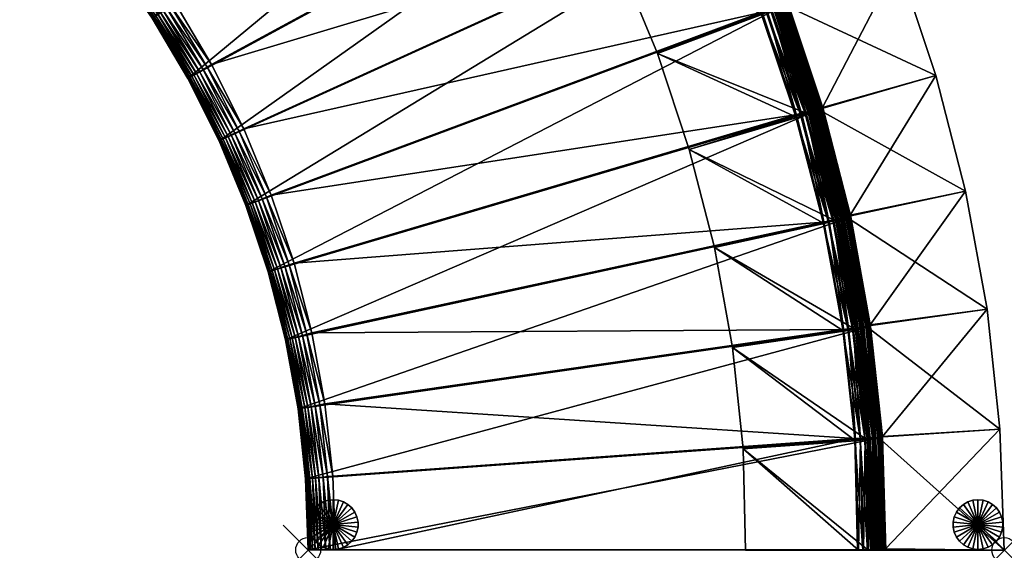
# Model space of a CAD drawing. Header units: inches. Extents: x 0 to 67.6, y -67.6 to 0.
# Tile 3 of 5: x 28 to 67.6, y -67.6 to -46.3. Entities that reach past the tile are written whole.
import ezdxf

# ---------------------------------------------------------------- set-up
doc = ezdxf.new("R2010")
doc.units = ezdxf.units.IN
doc.header["$MEASUREMENT"] = 0
doc.header["$PDMODE"] = 35
doc.header["$PDSIZE"] = 1
for name, color, linetype in [('A-FURN-3-NODE', 7, 'Continuous'), ('A-FURN-3-ST', 151, 'Continuous'), ('A-FURN-3-ST-BK', 151, 'Continuous'), ('A-FURN-3-ST-LG', 252, 'Continuous')]:
    doc.layers.add(name, color=color, linetype=linetype)

msp = doc.modelspace()

# ---------------------------------------------------------------- linework, layer by layer
at = {"layer": 'A-FURN-3-NODE'}
for p in [(39.602, -67.615), (67.602, -67.621)]:
    msp.add_point(p, dxfattribs=at)

# ---------------------------------------------------------------- meshes
at = {"layer": 'A-FURN-3-ST'}
mesh = msp.add_polyface(dxfattribs=at)
corners = [(29.944, -41.693, 1.447), (27.999, -39.603, 1.447), (44.41, -23.229, 1.447), (31.723, -43.904, 1.447), (47.486, -26.517, 1.447), (33.332, -46.227, 1.447), (50.324, -29.997, 1.447), (34.768, -48.651, 1.447), (34.768, -48.651, 12.079), (33.332, -46.227, 12.079), (32.58, -43.215, 14.579), (34.236, -45.6, 14.579), (51.881, -34.248, 14.579), (30.749, -40.943, 14.579), (49.42, -30.624, 14.579), (28.748, -38.797, 14.579), (46.628, -27.206, 14.579), (34.768, -48.651, 13.479), (33.332, -46.227, 13.479), (36.025, -51.166, 12.079), (35.714, -48.09, 14.579), (34.064, -45.719, 14.568), (35.534, -48.197, 14.568), (33.911, -45.826, 14.535), (35.373, -48.292, 14.535), (33.775, -45.92, 14.48), (35.231, -48.376, 14.48), (33.658, -46.001, 14.403), (35.108, -48.449, 14.403), (33.558, -46.07, 14.304), (35.004, -48.511, 14.304), (37.009, -50.674, 14.579), (36.822, -50.767, 14.568), (36.655, -50.851, 14.535), (36.507, -50.925, 14.48), (36.38, -50.989, 14.403), (34.777, -48.645, 13.688), (33.341, -46.22, 13.688), (34.806, -48.628, 13.875), (33.368, -46.202, 13.875), (34.853, -48.6, 14.04), (33.413, -46.17, 14.04), (34.919, -48.561, 14.183), (33.477, -46.126, 14.183), (36.035, -51.161, 13.688), (36.065, -51.146, 13.875), (36.114, -51.122, 14.04), (36.183, -51.087, 14.183), (36.271, -51.043, 14.304)]
mesh.append_faces([[corners[k] for k in face] for face in [(0, 1, 2), (3, 0, 4), (5, 3, 6), (10, 11, 12), (13, 10, 14), (15, 13, 16)]], dxfattribs={"vtx1": -1, "vtx2": -1})
mesh.append_faces([[corners[k] for k in face] for face in [(7, 8, 9), (8, 17, 18), (17, 8, 19), (20, 11, 21), (21, 22, 20), (22, 21, 23), (23, 24, 22), (24, 23, 25), (25, 26, 24), (26, 25, 27), (27, 28, 26), (28, 27, 29), (29, 30, 28), (31, 20, 22), (32, 22, 24), (33, 24, 26), (34, 26, 28), (35, 28, 30), (18, 17, 36), (37, 36, 38), (39, 38, 40), (40, 41, 39), (41, 40, 42), (42, 43, 41), (43, 42, 30), (30, 29, 43), (44, 36, 17), (45, 38, 36), (46, 40, 38), (47, 42, 40), (48, 30, 42)]], dxfattribs={"vtx2": -1})
mesh = msp.add_polyface(dxfattribs=at)
corners = [(31.723, -43.904, 1.447), (47.486, -26.517, 1.447), (50.324, -29.997, 1.447), (33.332, -46.227, 1.447), (52.827, -33.687, 1.447), (34.768, -48.651, 1.447), (55.192, -37.554, 1.447), (36.025, -51.166, 1.447), (57.178, -41.525, 1.447), (37.101, -53.763, 1.447), (58.852, -45.644, 1.447), (52.827, -33.687, 12.079), (55.192, -37.554, 12.079), (37.009, -50.674, 14.579), (57.809, -45.992, 14.579), (56.162, -41.946, 14.579), (35.714, -48.09, 14.579), (54.208, -38.045, 14.579), (34.236, -45.6, 14.579), (51.881, -34.248, 14.579), (32.58, -43.215, 14.579), (49.42, -30.624, 14.579), (30.749, -40.943, 14.579), (46.628, -27.206, 14.579), (52.827, -33.687, 13.479), (55.192, -37.554, 13.479), (54.395, -37.952, 14.568), (52.061, -34.141, 14.568), (54.562, -37.868, 14.535), (52.221, -34.046, 14.535), (54.71, -37.795, 14.48), (52.363, -33.962, 14.48), (54.838, -37.731, 14.403), (52.486, -33.889, 14.403), (54.946, -37.677, 14.304), (52.591, -33.827, 14.304), (52.818, -33.693, 13.688), (55.182, -37.558, 13.688), (52.789, -33.71, 13.875), (55.153, -37.573, 13.875), (52.742, -33.738, 14.04), (55.103, -37.598, 14.04), (52.676, -33.777, 14.183), (55.035, -37.632, 14.183)]
mesh.append_faces([[corners[k] for k in face] for face in [(0, 1, 2), (3, 2, 4), (5, 4, 6), (7, 6, 8), (9, 8, 10), (13, 14, 15), (16, 15, 17), (18, 17, 19), (20, 19, 21), (22, 21, 23)]], dxfattribs={"vtx0": -1, "vtx2": -1})
mesh.append_faces([[corners[k] for k in face] for face in [(5, 3, 4), (7, 5, 6), (9, 7, 8), (16, 13, 15), (18, 16, 17)]], dxfattribs={"vtx1": -1, "vtx2": -1})
mesh.append_faces([[corners[k] for k in face] for face in [(4, 11, 12), (11, 24, 25), (19, 17, 26), (26, 27, 19), (27, 26, 28), (28, 29, 27), (29, 28, 30), (30, 31, 29), (31, 30, 32), (32, 33, 31), (33, 32, 34), (34, 35, 33), (21, 19, 27), (25, 24, 36), (37, 36, 38), (38, 39, 37), (39, 38, 40), (40, 41, 39), (41, 40, 42), (42, 43, 41), (43, 42, 35), (35, 34, 43)]], dxfattribs={"vtx2": -1})
mesh = msp.add_polyface(dxfattribs=at)
corners = [(33.332, -46.227, 12.079), (33.332, -46.227, 1.447), (34.768, -48.651, 1.447), (31.723, -43.904, 12.079), (31.723, -43.904, 1.447), (29.944, -41.693, 12.079), (31.723, -43.904, 13.479), (29.944, -41.693, 13.479), (33.332, -46.227, 13.479), (34.768, -48.651, 12.079), (30.233, -41.423, 14.403), (32.031, -43.656, 14.403), (32.143, -43.566, 14.48), (30.145, -41.505, 14.304), (31.937, -43.732, 14.304), (34.236, -45.6, 14.579), (32.58, -43.215, 14.579), (32.417, -43.346, 14.568), (34.064, -45.719, 14.568), (32.271, -43.463, 14.535), (33.911, -45.826, 14.535), (33.775, -45.92, 14.48), (33.658, -46.001, 14.403), (33.558, -46.07, 14.304), (31.731, -43.897, 13.688), (29.952, -41.685, 13.688), (31.757, -43.876, 13.875), (29.976, -41.663, 13.875), (31.8, -43.842, 14.04), (30.016, -41.625, 14.04), (31.86, -43.794, 14.183), (30.072, -41.573, 14.183), (33.341, -46.22, 13.688), (33.368, -46.202, 13.875), (33.413, -46.17, 14.04), (33.477, -46.126, 14.183), (34.777, -48.645, 13.688), (34.806, -48.628, 13.875)]
mesh.append_faces([[corners[k] for k in face] for face in [(0, 1, 2), (1, 0, 3), (3, 4, 1), (4, 3, 5), (3, 6, 7), (0, 8, 6), (6, 3, 0), (8, 0, 9), (10, 11, 12), (13, 14, 11), (15, 16, 17), (17, 18, 15), (18, 17, 19), (19, 20, 18), (20, 19, 12), (12, 21, 20), (21, 12, 11), (11, 22, 21), (22, 11, 14), (14, 23, 22), (7, 6, 24), (25, 24, 26), (27, 26, 28), (29, 28, 30), (31, 30, 14), (6, 8, 32), (32, 24, 6), (24, 32, 33), (33, 26, 24), (26, 33, 34), (34, 28, 26), (28, 34, 35), (35, 30, 28), (30, 35, 23), (23, 14, 30), (36, 32, 8), (37, 33, 32)]], dxfattribs={"vtx2": -1})
mesh = msp.add_polyface(dxfattribs=at)
corners = [(58.852, -45.644, 1.447), (58.852, -45.644, 12.079), (60.26, -49.845, 12.079), (60.26, -49.845, 1.447), (57.178, -41.525, 1.447), (58.852, -45.644, 13.479), (60.26, -49.845, 13.479), (57.178, -41.525, 12.079), (57.809, -45.992, 14.579), (59.195, -50.118, 14.579), (59.397, -50.066, 14.568), (58.007, -45.926, 14.568), (59.578, -50.02, 14.535), (58.184, -45.867, 14.535), (59.738, -49.979, 14.48), (58.341, -45.815, 14.48), (59.877, -49.943, 14.403), (58.477, -45.77, 14.403), (59.994, -49.913, 14.304), (58.591, -45.731, 14.304), (56.162, -41.946, 14.579), (56.355, -41.866, 14.568), (56.527, -41.795, 14.535), (56.68, -41.732, 14.48), (56.812, -41.677, 14.403), (58.842, -45.648, 13.688), (60.25, -49.848, 13.688), (58.81, -45.658, 13.875), (60.218, -49.856, 13.875), (58.758, -45.676, 14.04), (60.164, -49.87, 14.04), (58.685, -45.7, 14.183), (60.09, -49.889, 14.183), (57.168, -41.53, 13.688), (57.137, -41.542, 13.875), (57.086, -41.563, 14.04), (57.015, -41.593, 14.183), (56.924, -41.631, 14.304)]
mesh.append_faces([[corners[k] for k in face] for face in [(0, 1, 2), (2, 3, 0), (1, 0, 4), (1, 5, 6), (6, 2, 1), (5, 1, 7), (8, 9, 10), (10, 11, 8), (11, 10, 12), (12, 13, 11), (13, 12, 14), (14, 15, 13), (15, 14, 16), (16, 17, 15), (17, 16, 18), (18, 19, 17), (20, 8, 11), (11, 21, 20), (21, 11, 13), (22, 13, 15), (23, 15, 17), (24, 17, 19), (6, 5, 25), (25, 26, 6), (26, 25, 27), (27, 28, 26), (28, 27, 29), (29, 30, 28), (30, 29, 31), (31, 32, 30), (32, 31, 19), (19, 18, 32), (33, 25, 5), (34, 27, 25), (35, 29, 27), (36, 31, 29), (37, 19, 31)]], dxfattribs={"vtx2": -1})
mesh = msp.add_polyface(dxfattribs=at)
corners = [(37.99, -56.43, 1.447), (37.101, -53.763, 1.447), (58.852, -45.644, 1.447), (60.26, -49.845, 1.447), (38.689, -59.16, 1.447), (61.398, -54.234, 1.447), (39.193, -61.94, 1.447), (62.201, -58.631, 1.447), (39.499, -64.762, 1.447), (39.602, -67.615, 1.447), (62.693, -63.089, 1.447), (39.602, -67.615, 12.079), (62.799, -67.615, 1.447), (40.593, -64.643, 14.579), (40.703, -67.615, 14.579), (61.593, -63.128, 14.579), (40.276, -61.744, 14.579), (39.755, -58.887, 14.579), (61.107, -58.749, 14.579), (60.316, -54.431, 14.579), (39.034, -56.083, 14.579), (59.195, -50.118, 14.579), (38.117, -53.342, 14.579), (57.809, -45.992, 14.579), (37.009, -50.674, 14.579), (40.493, -67.615, 14.568), (40.306, -67.615, 14.535), (61.908, -67.615, 14.568), (40.141, -67.615, 14.48), (39.998, -67.615, 14.403), (39.778, -67.615, 14.183), (62.524, -67.615, 14.304), (39.602, -67.615, 13.479), (62.799, -67.615, 12.079), (40.07, -61.781, 14.568), (40.385, -64.666, 14.568), (39.886, -61.814, 14.535), (40.199, -64.686, 14.535), (39.724, -61.844, 14.48), (40.035, -64.704, 14.48), (39.893, -64.719, 14.403)]
mesh.append_faces([[corners[k] for k in face] for face in [(27, 14, 26), (26, 29, 30), (31, 26, 32)]], dxfattribs={"vtx0": -1, "vtx1": -1, "vtx2": -1})
mesh.append_faces([[corners[k] for k in face] for face in [(0, 2, 3), (4, 3, 5), (6, 5, 7), (17, 18, 19), (20, 19, 21), (22, 21, 23)]], dxfattribs={"vtx0": -1, "vtx2": -1})
mesh.append_faces([[corners[k] for k in face] for face in [(11, 33, 32)]], dxfattribs={"vtx1": -1})
mesh.append_faces([[corners[k] for k in face] for face in [(0, 1, 2), (4, 0, 3), (6, 4, 5), (8, 6, 7), (9, 8, 10), (13, 14, 15), (16, 13, 15), (17, 16, 18), (20, 17, 19), (22, 20, 21), (24, 22, 23)]], dxfattribs={"vtx1": -1, "vtx2": -1})
mesh.append_faces([[corners[k] for k in face] for face in [(11, 9, 12), (14, 25, 26), (26, 28, 29), (13, 16, 34), (34, 35, 13), (35, 34, 36), (36, 37, 35), (38, 39, 37), (14, 13, 35), (35, 25, 14), (25, 35, 37), (37, 26, 25), (26, 37, 39), (39, 28, 26), (28, 39, 40), (40, 29, 28)]], dxfattribs={"vtx2": -1})
mesh = msp.add_polyface(dxfattribs=at)
corners = [(37.101, -53.763, 1.447), (37.101, -53.763, 12.079), (36.025, -51.166, 12.079), (36.025, -51.166, 1.447), (34.768, -48.651, 12.079), (34.768, -48.651, 1.447), (36.025, -51.166, 13.479), (34.768, -48.651, 13.479), (37.101, -53.763, 13.479), (35.534, -48.197, 14.568), (36.822, -50.767, 14.568), (37.009, -50.674, 14.579), (35.373, -48.292, 14.535), (36.655, -50.851, 14.535), (35.231, -48.376, 14.48), (36.507, -50.925, 14.48), (35.108, -48.449, 14.403), (36.38, -50.989, 14.403), (35.004, -48.511, 14.304), (36.271, -51.043, 14.304), (38.117, -53.342, 14.579), (37.924, -53.422, 14.568), (37.751, -53.493, 14.535), (37.599, -53.556, 14.48), (37.467, -53.611, 14.403), (37.355, -53.657, 14.304), (39.034, -56.083, 14.579), (36.035, -51.161, 13.688), (34.777, -48.645, 13.688), (36.065, -51.146, 13.875), (34.806, -48.628, 13.875), (36.114, -51.122, 14.04), (34.853, -48.6, 14.04), (36.183, -51.087, 14.183), (34.919, -48.561, 14.183), (37.111, -53.758, 13.688), (37.142, -53.746, 13.875), (37.192, -53.725, 14.04), (37.263, -53.695, 14.183)]
mesh.append_faces([[corners[k] for k in face] for face in [(0, 1, 2), (2, 3, 0), (3, 2, 4), (4, 5, 3), (2, 6, 7), (1, 8, 6), (6, 2, 1), (9, 10, 11), (12, 13, 10), (14, 15, 13), (16, 17, 15), (18, 19, 17), (20, 11, 10), (10, 21, 20), (21, 10, 13), (13, 22, 21), (22, 13, 15), (15, 23, 22), (23, 15, 17), (17, 24, 23), (24, 17, 19), (19, 25, 24), (26, 20, 21), (7, 6, 27), (28, 27, 29), (30, 29, 31), (32, 31, 33), (34, 33, 19), (6, 8, 35), (35, 27, 6), (27, 35, 36), (36, 29, 27), (29, 36, 37), (37, 31, 29), (31, 37, 38), (38, 33, 31), (33, 38, 25), (25, 19, 33)]], dxfattribs={"vtx2": -1})
mesh = msp.add_polyface(dxfattribs=at)
corners = [(39.499, -64.762, 1.447), (62.201, -58.631, 1.447), (62.693, -63.089, 1.447), (39.602, -67.615, 1.447), (62.799, -67.615, 1.447), (62.799, -67.615, 12.079), (39.602, -67.615, 12.079), (60.26, -49.845, 1.447), (60.26, -49.845, 12.079), (61.398, -54.234, 12.079), (61.398, -54.234, 1.447), (40.703, -67.615, 14.579), (61.699, -67.615, 14.579), (61.593, -63.128, 14.579), (40.276, -61.744, 14.579), (61.107, -58.749, 14.579), (61.908, -67.615, 14.568), (62.524, -67.615, 14.304), (40.306, -67.615, 14.535), (62.788, -67.615, 13.688), (39.602, -67.615, 13.479), (60.26, -49.845, 13.479), (61.398, -54.234, 13.479), (60.316, -54.431, 14.579), (61.315, -58.727, 14.568), (60.521, -54.393, 14.568), (61.501, -58.707, 14.535), (60.705, -54.36, 14.535), (61.665, -58.689, 14.48), (60.868, -54.331, 14.48), (59.195, -50.118, 14.579), (59.397, -50.066, 14.568), (59.578, -50.02, 14.535), (59.738, -49.979, 14.48), (61.008, -54.305, 14.403), (59.877, -49.943, 14.403), (61.127, -54.283, 14.304), (59.994, -49.913, 14.304), (60.25, -49.848, 13.688), (61.387, -54.236, 13.688), (60.218, -49.856, 13.875), (61.355, -54.242, 13.875), (60.164, -49.87, 14.04), (61.301, -54.252, 14.04), (60.09, -49.889, 14.183), (61.225, -54.266, 14.183)]
mesh.append_faces([[corners[k] for k in face] for face in [(3, 2, 4)]], dxfattribs={"vtx0": -1})
mesh.append_faces([[corners[k] for k in face] for face in [(17, 16, 18), (19, 17, 20), (5, 19, 20)]], dxfattribs={"vtx0": -1, "vtx1": -1, "vtx2": -1})
mesh.append_faces([[corners[k] for k in face] for face in [(0, 1, 2), (14, 13, 15)]], dxfattribs={"vtx0": -1, "vtx2": -1})
mesh.append_faces([[corners[k] for k in face] for face in [(4, 5, 6), (7, 8, 9), (9, 10, 7), (11, 12, 13), (16, 12, 11), (8, 21, 22), (22, 9, 8), (23, 15, 24), (24, 25, 23), (26, 27, 25), (28, 29, 27), (30, 23, 25), (25, 31, 30), (31, 25, 27), (27, 32, 31), (32, 27, 29), (29, 33, 32), (33, 29, 34), (34, 35, 33), (35, 34, 36), (36, 37, 35), (22, 21, 38), (38, 39, 22), (39, 38, 40), (40, 41, 39), (41, 40, 42), (42, 43, 41), (43, 42, 44), (44, 45, 43), (45, 44, 37), (37, 36, 45)]], dxfattribs={"vtx2": -1})
mesh = msp.add_polyface(dxfattribs=at)
corners = [(37.99, -56.43, 12.079), (37.99, -56.43, 1.447), (38.689, -59.16, 1.447), (37.101, -53.763, 12.079), (37.101, -53.763, 1.447), (37.99, -56.43, 13.479), (37.101, -53.763, 13.479), (38.689, -59.16, 12.079), (37.924, -53.422, 14.568), (38.835, -56.149, 14.568), (39.034, -56.083, 14.579), (37.751, -53.493, 14.535), (38.658, -56.208, 14.535), (37.599, -53.556, 14.48), (38.502, -56.26, 14.48), (37.467, -53.611, 14.403), (38.366, -56.305, 14.403), (37.355, -53.657, 14.304), (38.251, -56.343, 14.304), (39.755, -58.887, 14.579), (39.552, -58.939, 14.568), (39.371, -58.985, 14.535), (39.211, -59.026, 14.48), (39.073, -59.061, 14.403), (38.001, -56.427, 13.688), (37.111, -53.758, 13.688), (38.032, -56.417, 13.875), (37.142, -53.746, 13.875), (38.084, -56.399, 14.04), (37.192, -53.725, 14.04), (38.157, -56.375, 14.183), (37.263, -53.695, 14.183), (38.7, -59.157, 13.688), (38.732, -59.149, 13.875), (38.785, -59.135, 14.04), (38.86, -59.116, 14.183), (38.955, -59.091, 14.304)]
mesh.append_faces([[corners[k] for k in face] for face in [(0, 1, 2), (1, 0, 3), (3, 4, 1), (0, 5, 6), (6, 3, 0), (5, 0, 7), (8, 9, 10), (9, 8, 11), (11, 12, 9), (12, 11, 13), (13, 14, 12), (14, 13, 15), (15, 16, 14), (16, 15, 17), (17, 18, 16), (19, 10, 9), (9, 20, 19), (20, 9, 12), (12, 21, 20), (21, 12, 14), (22, 14, 16), (23, 16, 18), (6, 5, 24), (24, 25, 6), (25, 24, 26), (26, 27, 25), (27, 26, 28), (28, 29, 27), (29, 28, 30), (30, 31, 29), (31, 30, 18), (18, 17, 31), (32, 24, 5), (33, 26, 24), (34, 28, 26), (35, 30, 28), (36, 18, 30)]], dxfattribs={"vtx2": -1})
mesh = msp.add_polyface(dxfattribs=at)
corners = [(62.201, -58.631, 1.447), (62.201, -58.631, 12.079), (62.693, -63.089, 12.079), (62.693, -63.089, 1.447), (61.398, -54.234, 1.447), (61.398, -54.234, 12.079), (62.201, -58.631, 13.479), (62.693, -63.089, 13.479), (61.398, -54.234, 13.479), (61.802, -63.121, 14.568), (61.315, -58.727, 14.568), (61.107, -58.749, 14.579), (61.989, -63.114, 14.535), (61.501, -58.707, 14.535), (62.154, -63.108, 14.48), (61.665, -58.689, 14.48), (62.297, -63.103, 14.403), (61.807, -58.673, 14.403), (62.418, -63.099, 14.304), (61.927, -58.66, 14.304), (60.521, -54.393, 14.568), (60.705, -54.36, 14.535), (60.868, -54.331, 14.48), (61.008, -54.305, 14.403), (61.127, -54.283, 14.304), (62.19, -58.632, 13.688), (62.682, -63.089, 13.688), (62.157, -58.635, 13.875), (62.649, -63.09, 13.875), (62.102, -58.641, 14.04), (62.594, -63.092, 14.04), (62.026, -58.65, 14.183), (62.517, -63.095, 14.183), (61.387, -54.236, 13.688), (61.355, -54.242, 13.875), (61.301, -54.252, 14.04), (61.225, -54.266, 14.183)]
mesh.append_faces([[corners[k] for k in face] for face in [(0, 1, 2), (2, 3, 0), (4, 5, 1), (1, 0, 4), (1, 6, 7), (7, 2, 1), (5, 8, 6), (6, 1, 5), (9, 10, 11), (12, 13, 10), (14, 15, 13), (16, 17, 15), (18, 19, 17), (20, 10, 13), (21, 13, 15), (22, 15, 17), (17, 23, 22), (23, 17, 19), (19, 24, 23), (7, 6, 25), (25, 26, 7), (26, 25, 27), (27, 28, 26), (28, 27, 29), (29, 30, 28), (30, 29, 31), (31, 32, 30), (32, 31, 19), (6, 8, 33), (33, 25, 6), (25, 33, 34), (34, 27, 25), (27, 34, 35), (35, 29, 27), (29, 35, 36), (36, 31, 29), (31, 36, 24), (24, 19, 31)]], dxfattribs={"vtx2": -1})
mesh = msp.add_polyface(dxfattribs=at)
corners = [(39.193, -61.94, 1.447), (39.193, -61.94, 12.079), (38.689, -59.16, 12.079), (38.689, -59.16, 1.447), (37.99, -56.43, 12.079), (38.689, -59.16, 13.479), (37.99, -56.43, 13.479), (39.193, -61.94, 13.479), (38.502, -56.26, 14.48), (39.211, -59.026, 14.48), (39.371, -58.985, 14.535), (38.366, -56.305, 14.403), (39.073, -59.061, 14.403), (38.251, -56.343, 14.304), (38.955, -59.091, 14.304), (40.276, -61.744, 14.579), (39.755, -58.887, 14.579), (39.552, -58.939, 14.568), (40.07, -61.781, 14.568), (39.886, -61.814, 14.535), (39.724, -61.844, 14.48), (39.583, -61.869, 14.403), (39.464, -61.891, 14.304), (40.199, -64.686, 14.535), (40.035, -64.704, 14.48), (39.893, -64.719, 14.403), (38.7, -59.157, 13.688), (38.001, -56.427, 13.688), (38.732, -59.149, 13.875), (38.032, -56.417, 13.875), (38.785, -59.135, 14.04), (38.084, -56.399, 14.04), (38.86, -59.116, 14.183), (38.157, -56.375, 14.183), (39.204, -61.938, 13.688), (39.237, -61.932, 13.875), (39.291, -61.922, 14.04), (39.367, -61.909, 14.183)]
mesh.append_faces([[corners[k] for k in face] for face in [(0, 1, 2), (2, 3, 0), (3, 2, 4), (2, 5, 6), (1, 7, 5), (5, 2, 1), (8, 9, 10), (11, 12, 9), (13, 14, 12), (15, 16, 17), (17, 18, 15), (18, 17, 10), (10, 19, 18), (19, 10, 9), (9, 20, 19), (20, 9, 12), (12, 21, 20), (21, 12, 14), (14, 22, 21), (23, 19, 20), (24, 20, 21), (25, 21, 22), (6, 5, 26), (27, 26, 28), (29, 28, 30), (31, 30, 32), (33, 32, 14), (5, 7, 34), (34, 26, 5), (26, 34, 35), (35, 28, 26), (28, 35, 36), (36, 30, 28), (30, 36, 37), (37, 32, 30), (32, 37, 22), (22, 14, 32)]], dxfattribs={"vtx2": -1})
mesh = msp.add_polyface(dxfattribs=at)
corners = [(62.693, -63.089, 1.447), (62.693, -63.089, 12.079), (62.799, -67.615, 12.079), (62.799, -67.615, 1.447), (62.799, -67.615, 13.479), (62.788, -67.615, 13.688), (62.755, -67.615, 13.875), (62.7, -67.615, 14.04), (62.623, -67.615, 14.183), (62.524, -67.615, 14.304), (62.403, -67.615, 14.403), (62.26, -67.615, 14.48), (62.095, -67.615, 14.535), (61.908, -67.615, 14.568), (62.693, -63.089, 13.479), (61.593, -63.128, 14.579), (61.699, -67.615, 14.579), (61.802, -63.121, 14.568), (61.989, -63.114, 14.535), (62.154, -63.108, 14.48), (62.297, -63.103, 14.403), (62.418, -63.099, 14.304), (61.107, -58.749, 14.579), (61.315, -58.727, 14.568), (61.501, -58.707, 14.535), (61.665, -58.689, 14.48), (61.807, -58.673, 14.403), (62.682, -63.089, 13.688), (62.649, -63.09, 13.875), (62.594, -63.092, 14.04), (62.517, -63.095, 14.183), (61.927, -58.66, 14.304)]
mesh.append_faces([[corners[k] for k in face] for face in [(5, 7, 9), (9, 11, 13)]], dxfattribs={"vtx0": -1, "vtx1": -1, "vtx2": -1})
mesh.append_faces([[corners[k] for k in face] for face in [(0, 1, 2), (2, 3, 0), (2, 4, 5), (5, 6, 7), (7, 8, 9), (9, 10, 11), (11, 12, 13), (1, 14, 4), (4, 2, 1), (15, 16, 13), (13, 17, 15), (17, 13, 12), (12, 18, 17), (18, 12, 11), (11, 19, 18), (19, 11, 10), (10, 20, 19), (20, 10, 9), (9, 21, 20), (22, 15, 17), (23, 17, 18), (24, 18, 19), (25, 19, 20), (26, 20, 21), (4, 14, 27), (27, 5, 4), (5, 27, 28), (28, 6, 5), (6, 28, 29), (29, 7, 6), (7, 29, 30), (30, 8, 7), (8, 30, 21), (21, 9, 8), (31, 21, 30)]], dxfattribs={"vtx2": -1})
mesh = msp.add_polyface(dxfattribs=at)
corners = [(39.602, -67.615, 1.447), (39.602, -67.615, 12.079), (39.499, -64.762, 12.079), (39.499, -64.762, 1.447), (39.193, -61.94, 12.079), (39.193, -61.94, 1.447), (39.499, -64.762, 13.479), (39.193, -61.94, 13.479), (39.602, -67.615, 13.479), (39.998, -67.615, 14.403), (39.877, -67.615, 14.304), (39.778, -67.615, 14.183), (39.701, -67.615, 14.04), (39.646, -67.615, 13.875), (39.613, -67.615, 13.688), (40.306, -67.615, 14.535), (39.583, -61.869, 14.403), (39.893, -64.719, 14.403), (40.035, -64.704, 14.48), (39.464, -61.891, 14.304), (39.772, -64.732, 14.304), (39.51, -64.76, 13.688), (39.204, -61.938, 13.688), (39.543, -64.757, 13.875), (39.237, -61.932, 13.875), (39.597, -64.751, 14.04), (39.291, -61.922, 14.04), (39.674, -64.743, 14.183), (39.367, -61.909, 14.183)]
mesh.append_faces([[corners[k] for k in face] for face in [(11, 13, 8), (15, 11, 8)]], dxfattribs={"vtx0": -1, "vtx1": -1, "vtx2": -1})
mesh.append_faces([[corners[k] for k in face] for face in [(0, 1, 2), (2, 3, 0), (3, 2, 4), (4, 5, 3), (2, 6, 7), (7, 4, 2), (1, 8, 6), (6, 2, 1), (9, 10, 11), (11, 12, 13), (13, 14, 8), (16, 17, 18), (19, 20, 17), (9, 17, 20), (20, 10, 9), (7, 6, 21), (21, 22, 7), (22, 21, 23), (23, 24, 22), (24, 23, 25), (25, 26, 24), (26, 25, 27), (27, 28, 26), (28, 27, 20), (20, 19, 28), (6, 8, 14), (14, 21, 6), (21, 14, 13), (13, 23, 21), (23, 13, 12), (12, 25, 23), (25, 12, 11), (11, 27, 25), (27, 11, 10), (10, 20, 27)]], dxfattribs={"vtx2": -1})
at = {"layer": 'A-FURN-3-ST-BK'}
mesh = msp.add_polyface(dxfattribs=at)
corners = [(57.889, -46.064, 14.774), (53.651, -47.646, 14.774), (52.1, -43.891, 14.774), (58.237, -45.867, 27.954), (56.549, -41.791, 27.954), (58.315, -45.837, 28.117), (56.624, -41.756, 28.117), (58.427, -45.793, 28.255), (56.732, -41.705, 28.255), (58.566, -45.739, 28.36), (59.272, -50.226, 14.774), (54.933, -51.503, 14.774), (59.634, -50.054, 27.954), (59.713, -50.029, 28.117), (59.828, -49.994, 28.255), (59.971, -49.95, 28.36), (60.134, -49.9, 28.425), (58.726, -45.677, 28.425), (64.853, -48.532, 28.447), (63.336, -43.978, 28.447), (64.853, -48.532, 1.447), (63.336, -43.978, 1.447), (60.296, -49.825, 1.447), (58.882, -45.591, 1.447), (60.315, -49.879, 13.674), (58.905, -45.644, 13.674), (66.045, -53.19, 28.447), (66.045, -53.19, 1.447), (61.408, -54.156, 1.447), (56.402, -41.92, 14.763), (58.082, -45.984, 14.763), (56.569, -41.836, 14.73), (58.255, -45.913, 14.73), (56.717, -41.762, 14.675), (58.407, -45.85, 14.675), (56.845, -41.698, 14.598), (58.539, -45.795, 14.598), (56.953, -41.644, 14.499), (58.651, -45.749, 14.499), (57.042, -41.6, 14.378), (58.743, -45.711, 14.378), (59.47, -50.16, 14.763), (59.648, -50.101, 14.73), (59.804, -50.049, 14.675), (59.94, -50.004, 14.598), (60.055, -49.966, 14.499), (60.305, -49.882, 13.883), (58.895, -45.648, 13.883), (60.274, -49.893, 14.07), (58.864, -45.66, 14.07), (60.222, -49.91, 14.235), (58.814, -45.681, 14.235), (60.149, -49.934, 14.378), (61.413, -54.214, 13.883), (61.381, -54.222, 14.07), (61.328, -54.236, 14.235)]
mesh.append_faces([[corners[k] for k in face] for face in [(0, 1, 2), (2, 1, 3), (4, 3, 5), (6, 5, 7), (8, 7, 9), (10, 11, 1), (1, 0, 10), (12, 3, 1), (1, 11, 12), (13, 5, 3), (3, 12, 13), (14, 7, 5), (5, 13, 14), (15, 9, 7), (7, 14, 15), (16, 17, 9), (9, 15, 16), (18, 19, 17), (17, 16, 18), (20, 21, 19), (19, 18, 20), (22, 23, 21), (21, 20, 22), (22, 24, 25), (25, 23, 22), (26, 18, 16), (27, 20, 18), (28, 22, 20), (24, 22, 28), (29, 30, 0), (31, 32, 30), (33, 34, 32), (35, 36, 34), (37, 38, 36), (39, 40, 38), (10, 0, 30), (30, 41, 10), (41, 30, 32), (32, 42, 41), (42, 32, 34), (34, 43, 42), (43, 34, 36), (36, 44, 43), (44, 36, 38), (38, 45, 44), (25, 24, 46), (46, 47, 25), (47, 46, 48), (48, 49, 47), (49, 48, 50), (50, 51, 49), (51, 50, 52), (52, 40, 51), (40, 52, 45), (45, 38, 40), (53, 46, 24), (54, 48, 46), (55, 50, 48)]], dxfattribs={"vtx2": -1})
mesh = msp.add_polyface(dxfattribs=at)
corners = [(60.358, -54.484, 14.774), (55.939, -55.449, 14.774), (54.933, -51.503, 14.774), (59.272, -50.226, 14.774), (60.731, -54.337, 27.954), (59.634, -50.054, 27.954), (60.812, -54.318, 28.117), (59.713, -50.029, 28.117), (60.929, -54.291, 28.255), (59.828, -49.994, 28.255), (61.075, -54.257, 28.36), (59.971, -49.95, 28.36), (61.241, -54.219, 28.425), (60.134, -49.9, 28.425), (66.045, -53.19, 28.447), (64.853, -48.532, 28.447), (66.045, -53.19, 1.447), (64.853, -48.532, 1.447), (61.408, -54.156, 1.447), (61.424, -54.211, 13.674), (60.315, -49.879, 13.674), (61.141, -58.82, 14.774), (61.523, -58.701, 27.954), (61.605, -58.688, 28.117), (61.723, -58.669, 28.255), (61.871, -58.646, 28.36), (62.04, -58.619, 28.425), (66.906, -57.935, 28.447), (66.906, -57.935, 1.447), (62.211, -58.568, 1.447), (62.223, -58.624, 13.674), (59.47, -50.16, 14.763), (60.561, -54.432, 14.763), (59.648, -50.101, 14.73), (60.742, -54.385, 14.73), (59.804, -50.049, 14.675), (60.902, -54.345, 14.675), (59.94, -50.004, 14.598), (61.04, -54.309, 14.598), (60.055, -49.966, 14.499), (61.157, -54.279, 14.499), (61.413, -54.214, 13.883), (60.305, -49.882, 13.883), (61.381, -54.222, 14.07), (60.274, -49.893, 14.07), (61.328, -54.236, 14.235), (60.222, -49.91, 14.235), (61.253, -54.255, 14.378), (60.149, -49.934, 14.378), (61.346, -58.783, 14.763), (61.53, -58.75, 14.73), (61.693, -58.721, 14.675), (61.833, -58.695, 14.598), (62.212, -58.626, 13.883), (62.18, -58.632, 14.07), (62.125, -58.642, 14.235), (62.05, -58.656, 14.378), (61.952, -58.673, 14.499)]
mesh.append_faces([[corners[k] for k in face] for face in [(0, 1, 2), (2, 3, 0), (4, 5, 2), (2, 1, 4), (6, 7, 5), (5, 4, 6), (8, 9, 7), (7, 6, 8), (10, 11, 9), (9, 8, 10), (12, 13, 11), (11, 10, 12), (13, 12, 14), (15, 14, 16), (17, 16, 18), (18, 19, 20), (1, 0, 21), (22, 4, 1), (23, 6, 4), (24, 8, 6), (25, 10, 8), (26, 12, 10), (27, 14, 12), (12, 26, 27), (28, 16, 14), (14, 27, 28), (29, 18, 16), (16, 28, 29), (29, 30, 19), (19, 18, 29), (0, 3, 31), (31, 32, 0), (32, 31, 33), (33, 34, 32), (34, 33, 35), (35, 36, 34), (36, 35, 37), (37, 38, 36), (38, 37, 39), (39, 40, 38), (20, 19, 41), (42, 41, 43), (44, 43, 45), (46, 45, 47), (47, 48, 46), (48, 47, 40), (40, 39, 48), (21, 0, 32), (49, 32, 34), (50, 34, 36), (51, 36, 38), (52, 38, 40), (53, 41, 19), (54, 43, 41), (55, 45, 43), (56, 47, 45), (57, 40, 47)]], dxfattribs={"vtx2": -1})
mesh = msp.add_polyface(dxfattribs=at)
corners = [(61.141, -58.82, 14.774), (56.664, -59.468, 14.774), (55.939, -55.449, 14.774), (61.523, -58.701, 27.954), (60.731, -54.337, 27.954), (61.605, -58.688, 28.117), (60.812, -54.318, 28.117), (61.723, -58.669, 28.255), (60.929, -54.291, 28.255), (61.871, -58.646, 28.36), (61.075, -54.257, 28.36), (62.04, -58.619, 28.425), (61.613, -63.221, 14.774), (57.102, -63.546, 14.774), (62.003, -63.129, 27.954), (62.086, -63.122, 28.117), (62.205, -63.112, 28.255), (62.355, -63.099, 28.36), (62.525, -63.085, 28.425), (67.427, -62.752, 28.447), (66.906, -57.935, 28.447), (67.427, -62.752, 1.447), (66.906, -57.935, 1.447), (62.699, -63.047, 1.447), (62.211, -58.568, 1.447), (62.706, -63.103, 13.674), (62.223, -58.624, 13.674), (67.602, -67.621, 1.447), (60.561, -54.432, 14.763), (61.346, -58.783, 14.763), (60.742, -54.385, 14.73), (61.53, -58.75, 14.73), (60.902, -54.345, 14.675), (61.693, -58.721, 14.675), (61.04, -54.309, 14.598), (61.833, -58.695, 14.598), (61.157, -54.279, 14.499), (61.952, -58.673, 14.499), (61.424, -54.211, 13.674), (62.212, -58.626, 13.883), (61.413, -54.214, 13.883), (62.18, -58.632, 14.07), (61.381, -54.222, 14.07), (62.125, -58.642, 14.235), (61.328, -54.236, 14.235), (62.05, -58.656, 14.378), (61.253, -54.255, 14.378), (61.821, -63.199, 14.763), (62.007, -63.179, 14.73), (62.171, -63.161, 14.675), (62.313, -63.146, 14.598), (62.433, -63.133, 14.499), (62.696, -63.104, 13.883), (62.663, -63.108, 14.07), (62.608, -63.114, 14.235), (62.532, -63.122, 14.378)]
mesh.append_faces([[corners[k] for k in face] for face in [(0, 1, 2), (2, 1, 3), (4, 3, 5), (6, 5, 7), (8, 7, 9), (10, 9, 11), (12, 13, 1), (1, 0, 12), (14, 3, 1), (1, 13, 14), (15, 5, 3), (3, 14, 15), (16, 7, 5), (5, 15, 16), (17, 9, 7), (7, 16, 17), (18, 11, 9), (9, 17, 18), (19, 20, 11), (11, 18, 19), (21, 22, 20), (20, 19, 21), (23, 24, 22), (22, 21, 23), (23, 25, 26), (26, 24, 23), (27, 21, 19), (28, 29, 0), (30, 31, 29), (32, 33, 31), (34, 35, 33), (36, 37, 35), (38, 26, 39), (40, 39, 41), (42, 41, 43), (44, 43, 45), (46, 45, 37), (12, 0, 29), (29, 47, 12), (47, 29, 31), (31, 48, 47), (48, 31, 33), (33, 49, 48), (49, 33, 35), (35, 50, 49), (50, 35, 37), (37, 51, 50), (26, 25, 52), (52, 39, 26), (39, 52, 53), (53, 41, 39), (41, 53, 54), (54, 43, 41), (43, 54, 55), (55, 45, 43), (45, 55, 51), (51, 37, 45)]], dxfattribs={"vtx2": -1})
mesh = msp.add_polyface(dxfattribs=at)
corners = [(61.735, -67.628, 14.774), (57.197, -67.62, 14.774), (57.102, -63.546, 14.774), (61.613, -63.221, 14.774), (62.132, -67.631, 27.954), (62.003, -63.129, 27.954), (62.215, -67.627, 28.117), (62.086, -63.122, 28.117), (62.334, -67.621, 28.255), (62.205, -63.112, 28.255), (62.484, -67.614, 28.36), (62.355, -63.099, 28.36), (62.654, -67.606, 28.425), (62.525, -63.085, 28.425), (67.602, -67.621, 28.447), (67.427, -62.752, 28.447), (67.602, -67.621, 1.447), (62.83, -67.573, 1.447), (62.699, -63.047, 1.447), (67.427, -62.752, 1.447), (62.835, -67.626, 13.674), (62.706, -63.103, 13.674), (61.944, -67.629, 14.763), (62.824, -67.627, 13.883), (62.791, -67.627, 14.07), (62.736, -67.628, 14.235), (62.659, -67.628, 14.378), (62.56, -67.629, 14.499), (62.439, -67.629, 14.598), (62.296, -67.629, 14.675), (62.131, -67.629, 14.73), (61.821, -63.199, 14.763), (62.007, -63.179, 14.73), (62.171, -63.161, 14.675), (62.313, -63.146, 14.598), (62.433, -63.133, 14.499), (62.696, -63.104, 13.883), (62.663, -63.108, 14.07), (62.608, -63.114, 14.235), (62.532, -63.122, 14.378)]
mesh.append_faces([[corners[k] for k in face] for face in [(4, 22, 14)]], dxfattribs={"vtx0": -1, "vtx1": -1, "vtx2": -1})
mesh.append_faces([[corners[k] for k in face] for face in [(4, 0, 22), (23, 16, 14)]], dxfattribs={"vtx0": -1, "vtx2": -1})
mesh.append_faces([[corners[k] for k in face] for face in [(12, 10, 14)]], dxfattribs={"vtx1": -1})
mesh.append_faces([[corners[k] for k in face] for face in [(23, 20, 16), (24, 23, 14), (25, 24, 14), (26, 25, 14), (27, 26, 14), (28, 27, 14), (29, 28, 14), (30, 29, 14), (22, 30, 14), (6, 4, 14), (8, 6, 14), (10, 8, 14)]], dxfattribs={"vtx1": -1, "vtx2": -1})
mesh.append_faces([[corners[k] for k in face] for face in [(0, 1, 2), (2, 3, 0), (4, 5, 2), (2, 1, 4), (6, 7, 5), (5, 4, 6), (8, 9, 7), (7, 6, 8), (10, 11, 9), (9, 8, 10), (12, 13, 11), (11, 10, 12), (14, 15, 13), (13, 12, 14), (15, 14, 16), (17, 18, 19), (19, 16, 17), (17, 20, 21), (21, 18, 17), (4, 1, 0), (20, 17, 16), (0, 3, 31), (31, 22, 0), (22, 31, 32), (32, 30, 22), (30, 32, 33), (33, 29, 30), (29, 33, 34), (34, 28, 29), (28, 34, 35), (35, 27, 28), (21, 20, 23), (23, 36, 21), (36, 23, 24), (24, 37, 36), (37, 24, 25), (25, 38, 37), (38, 25, 26), (26, 39, 38), (39, 26, 27), (27, 35, 39)]], dxfattribs={"vtx2": -1})
at = {"layer": 'A-FURN-3-ST-LG'}
mesh = msp.add_polyface(dxfattribs=at)
corners = [(40.614, -66.598, 0), (40.614, -65.598, 0), (40.822, -65.62, 0), (41.021, -65.685, 0), (41.202, -65.789, 0), (41.357, -65.929, 0), (41.48, -66.098, 0), (41.565, -66.289, 0), (41.608, -66.494, 0), (41.608, -66.703, 0), (41.565, -66.907, 0), (41.48, -67.098, 0), (41.357, -67.267, 0), (41.202, -67.407, 0), (41.021, -67.512, 0), (40.822, -67.576, 0), (40.614, -67.598, 0), (40.406, -67.576, 0), (40.207, -67.512, 0), (40.026, -67.407, 0), (39.871, -67.267, 0), (39.748, -67.098, 0), (39.663, -66.907, 0), (39.619, -66.703, 0), (39.619, -66.494, 0), (39.663, -66.289, 0), (39.748, -66.098, 0), (39.871, -65.929, 0), (40.026, -65.789, 0), (40.207, -65.685, 0), (40.406, -65.62, 0), (40.614, -65.598, 1.5), (40.822, -65.62, 1.5), (41.021, -65.685, 1.5), (41.202, -65.789, 1.5), (41.357, -65.929, 1.5), (41.48, -66.098, 1.5), (41.565, -66.289, 1.5), (41.608, -66.494, 1.5), (41.608, -66.703, 1.5), (41.565, -66.907, 1.5), (41.48, -67.098, 1.5), (41.357, -67.267, 1.5), (41.202, -67.407, 1.5), (41.021, -67.512, 1.5), (40.822, -67.576, 1.5), (40.614, -67.598, 1.5), (40.406, -67.576, 1.5), (40.207, -67.512, 1.5), (40.026, -67.407, 1.5), (39.871, -67.267, 1.5), (39.748, -67.098, 1.5), (39.663, -66.907, 1.5), (39.619, -66.703, 1.5), (39.619, -66.494, 1.5), (39.663, -66.289, 1.5), (39.748, -66.098, 1.5), (39.871, -65.929, 1.5), (40.026, -65.789, 1.5), (40.207, -65.685, 1.5), (40.406, -65.62, 1.5), (40.614, -66.598, 1.5)]
mesh.append_faces([[corners[k] for k in face] for face in [(31, 32, 1), (32, 33, 2), (33, 34, 3), (34, 35, 4), (35, 36, 5), (36, 37, 6), (37, 38, 7), (38, 39, 8), (39, 40, 9), (40, 41, 10), (41, 42, 11), (42, 43, 12), (43, 44, 13), (44, 45, 14), (45, 46, 15), (46, 47, 16), (47, 48, 17), (48, 49, 18), (49, 50, 19), (50, 51, 20), (51, 52, 21), (52, 53, 22), (53, 54, 23), (54, 55, 24), (55, 56, 25), (56, 57, 26), (57, 58, 27), (58, 59, 28), (59, 60, 29), (60, 31, 30)]], dxfattribs={"vtx1": -1})
mesh.append_faces([[corners[k] for k in face] for face in [(1, 2, 0), (2, 3, 0), (3, 4, 0), (4, 5, 0), (5, 6, 0), (6, 7, 0), (7, 8, 0), (8, 9, 0), (9, 10, 0), (10, 11, 0), (11, 12, 0), (12, 13, 0), (13, 14, 0), (14, 15, 0), (15, 16, 0), (16, 17, 0), (17, 18, 0), (18, 19, 0), (19, 20, 0), (20, 21, 0), (21, 22, 0), (22, 23, 0), (23, 24, 0), (24, 25, 0), (25, 26, 0), (26, 27, 0), (27, 28, 0), (28, 29, 0), (29, 30, 0), (30, 1, 0), (32, 31, 61), (33, 32, 61), (34, 33, 61), (35, 34, 61), (36, 35, 61), (37, 36, 61), (38, 37, 61), (39, 38, 61), (40, 39, 61), (41, 40, 61), (42, 41, 61), (43, 42, 61), (44, 43, 61), (45, 44, 61), (46, 45, 61), (47, 46, 61), (48, 47, 61), (49, 48, 61), (50, 49, 61), (51, 50, 61), (52, 51, 61), (53, 52, 61), (54, 53, 61), (55, 54, 61), (56, 55, 61), (57, 56, 61), (58, 57, 61), (59, 58, 61), (60, 59, 61), (31, 60, 61)]], dxfattribs={"vtx1": -1, "vtx2": -1})
mesh.append_faces([[corners[k] for k in face] for face in [(32, 2, 1), (33, 3, 2), (34, 4, 3), (35, 5, 4), (36, 6, 5), (37, 7, 6), (38, 8, 7), (39, 9, 8), (40, 10, 9), (41, 11, 10), (42, 12, 11), (43, 13, 12), (44, 14, 13), (45, 15, 14), (46, 16, 15), (47, 17, 16), (48, 18, 17), (49, 19, 18), (50, 20, 19), (51, 21, 20), (52, 22, 21), (53, 23, 22), (54, 24, 23), (55, 25, 24), (56, 26, 25), (57, 27, 26), (58, 28, 27), (59, 29, 28), (60, 30, 29), (31, 1, 30)]], dxfattribs={"vtx2": -1})
mesh = msp.add_polyface(dxfattribs=at)
corners = [(66.542, -66.598, 0), (66.542, -65.598, 0), (66.75, -65.62, 0), (66.949, -65.684, 0), (67.13, -65.789, 0), (67.285, -65.929, 0), (67.408, -66.098, 0), (67.493, -66.289, 0), (67.537, -66.493, 0), (67.537, -66.702, 0), (67.493, -66.907, 0), (67.408, -67.098, 0), (67.285, -67.267, 0), (67.13, -67.407, 0), (66.949, -67.511, 0), (66.75, -67.576, 0), (66.542, -67.598, 0), (66.334, -67.576, 0), (66.135, -67.511, 0), (65.954, -67.407, 0), (65.799, -67.267, 0), (65.676, -67.098, 0), (65.591, -66.907, 0), (65.548, -66.702, 0), (65.548, -66.493, 0), (65.591, -66.289, 0), (65.676, -66.098, 0), (65.799, -65.929, 0), (65.954, -65.789, 0), (66.135, -65.684, 0), (66.334, -65.62, 0), (66.542, -65.598, 1.5), (66.75, -65.62, 1.5), (66.949, -65.684, 1.5), (67.13, -65.789, 1.5), (67.285, -65.929, 1.5), (67.408, -66.098, 1.5), (67.493, -66.289, 1.5), (67.537, -66.493, 1.5), (67.537, -66.702, 1.5), (67.493, -66.907, 1.5), (67.408, -67.098, 1.5), (67.285, -67.267, 1.5), (67.13, -67.407, 1.5), (66.949, -67.511, 1.5), (66.75, -67.576, 1.5), (66.542, -67.598, 1.5), (66.334, -67.576, 1.5), (66.135, -67.511, 1.5), (65.954, -67.407, 1.5), (65.799, -67.267, 1.5), (65.676, -67.098, 1.5), (65.591, -66.907, 1.5), (65.548, -66.702, 1.5), (65.548, -66.493, 1.5), (65.591, -66.289, 1.5), (65.676, -66.098, 1.5), (65.799, -65.929, 1.5), (65.954, -65.789, 1.5), (66.135, -65.684, 1.5), (66.334, -65.62, 1.5), (66.542, -66.598, 1.5)]
mesh.append_faces([[corners[k] for k in face] for face in [(31, 32, 1), (32, 33, 2), (33, 34, 3), (34, 35, 4), (35, 36, 5), (36, 37, 6), (37, 38, 7), (38, 39, 8), (39, 40, 9), (40, 41, 10), (41, 42, 11), (42, 43, 12), (43, 44, 13), (44, 45, 14), (45, 46, 15), (46, 47, 16), (47, 48, 17), (48, 49, 18), (49, 50, 19), (50, 51, 20), (51, 52, 21), (52, 53, 22), (53, 54, 23), (54, 55, 24), (55, 56, 25), (56, 57, 26), (57, 58, 27), (58, 59, 28), (59, 60, 29), (60, 31, 30)]], dxfattribs={"vtx1": -1})
mesh.append_faces([[corners[k] for k in face] for face in [(1, 2, 0), (2, 3, 0), (3, 4, 0), (4, 5, 0), (5, 6, 0), (6, 7, 0), (7, 8, 0), (8, 9, 0), (9, 10, 0), (10, 11, 0), (11, 12, 0), (12, 13, 0), (13, 14, 0), (14, 15, 0), (15, 16, 0), (16, 17, 0), (17, 18, 0), (18, 19, 0), (19, 20, 0), (20, 21, 0), (21, 22, 0), (22, 23, 0), (23, 24, 0), (24, 25, 0), (25, 26, 0), (26, 27, 0), (27, 28, 0), (28, 29, 0), (29, 30, 0), (30, 1, 0), (32, 31, 61), (33, 32, 61), (34, 33, 61), (35, 34, 61), (36, 35, 61), (37, 36, 61), (38, 37, 61), (39, 38, 61), (40, 39, 61), (41, 40, 61), (42, 41, 61), (43, 42, 61), (44, 43, 61), (45, 44, 61), (46, 45, 61), (47, 46, 61), (48, 47, 61), (49, 48, 61), (50, 49, 61), (51, 50, 61), (52, 51, 61), (53, 52, 61), (54, 53, 61), (55, 54, 61), (56, 55, 61), (57, 56, 61), (58, 57, 61), (59, 58, 61), (60, 59, 61), (31, 60, 61)]], dxfattribs={"vtx1": -1, "vtx2": -1})
mesh.append_faces([[corners[k] for k in face] for face in [(32, 2, 1), (33, 3, 2), (34, 4, 3), (35, 5, 4), (36, 6, 5), (37, 7, 6), (38, 8, 7), (39, 9, 8), (40, 10, 9), (41, 11, 10), (42, 12, 11), (43, 13, 12), (44, 14, 13), (45, 15, 14), (46, 16, 15), (47, 17, 16), (48, 18, 17), (49, 19, 18), (50, 20, 19), (51, 21, 20), (52, 22, 21), (53, 23, 22), (54, 24, 23), (55, 25, 24), (56, 26, 25), (57, 27, 26), (58, 28, 27), (59, 29, 28), (60, 30, 29), (31, 1, 30)]], dxfattribs={"vtx2": -1})

doc.saveas('drawing.dxf')
